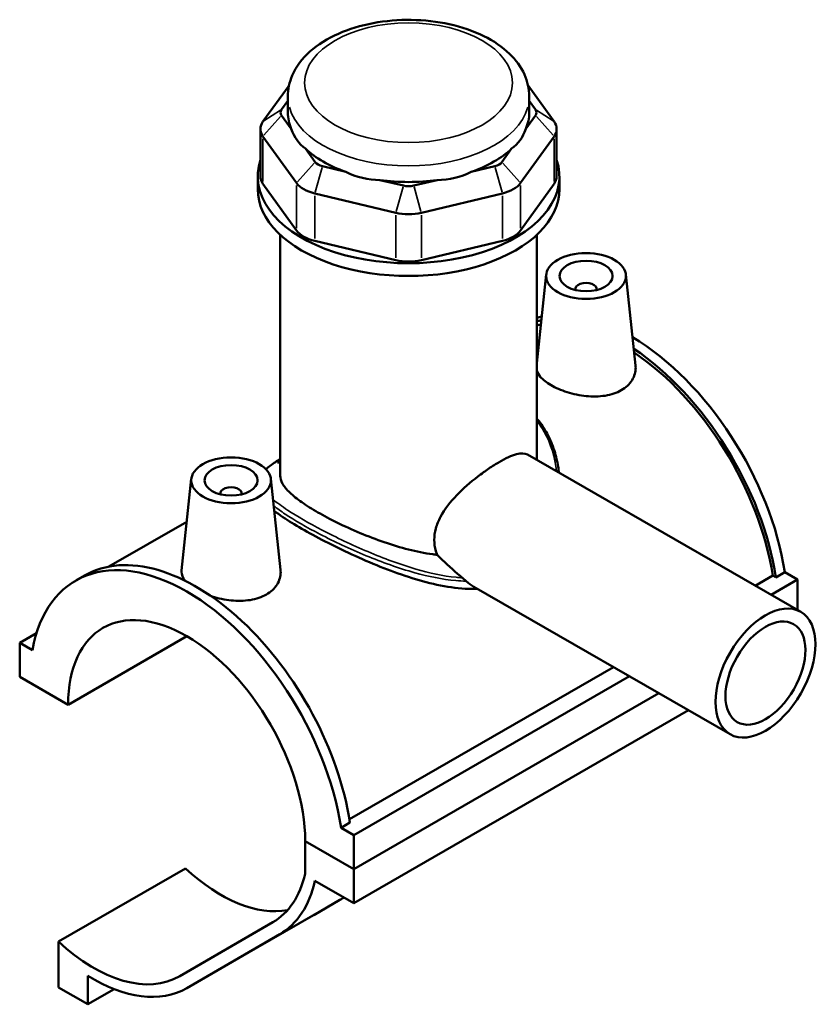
# Model space of a CAD drawing. Header units: inches. Extents: x 0.1 to 45.5, y -0.2 to 45.2.
# Tile 6 of 6: x 39.6 to 45.5, y 37.9 to 45.2. Entities that reach past the tile are written whole.
import ezdxf

# ---------------------------------------------------------------- set-up
doc = ezdxf.new("R2010")
doc.units = ezdxf.units.IN
doc.header["$MEASUREMENT"] = 0
doc.layers.add('Visible (ANSI)', color=7, linetype='Continuous', lineweight=50)
doc.layers.add('Visible Narrow (ANSI)', color=7, linetype='Continuous', lineweight=35)

msp = doc.modelspace()

# ---------------------------------------------------------------- linework, layer by layer
at = {"layer": 'Visible (ANSI)'}
for p, q in [((41.5626, 44.713), (41.3694, 44.4445)), ((43.5265, 44.4445), (43.3334, 44.713)), ((41.5071, 44.5335), (41.5536, 44.5981)), ((41.5536, 44.5116), (41.5536, 44.6309)), ((43.3423, 44.5116), (43.3423, 44.6309)), ((43.3423, 44.5981), (43.3888, 44.5335)), ((41.579, 44.3898), (41.5071, 44.4897)), ((43.3888, 44.4897), (43.3169, 44.3898)), ((41.3505, 44.3897), (41.3505, 44.0382)), ((43.5454, 44.3897), (43.5454, 44.0382)), ((41.3694, 44.335), (41.6181, 43.9893)), ((43.2778, 43.9893), (43.5265, 44.335)), ((41.7558, 44.144), (41.6839, 44.2439)), ((43.212, 44.2439), (43.1401, 44.144)), ((41.9831, 44.0716), (41.8096, 44.113)), ((43.0863, 44.113), (42.9128, 44.0716)), ((41.33, 43.9436), (41.33, 44.0382)), ((43.5659, 43.9436), (43.5659, 44.0382)), ((41.6181, 43.6378), (41.3694, 43.9835)), ((42.4099, 43.9698), (42.2364, 44.0112)), ((42.6595, 44.0112), (42.486, 43.9698)), ((43.5265, 43.9835), (43.2778, 43.6378)), ((41.7525, 43.9118), (42.3529, 43.7686)), ((42.543, 43.7686), (43.1434, 43.9118)), ((41.4977, 41.8195), (41.4977, 43.6044)), ((43.3982, 41.9363), (43.3982, 43.6044)), ((42.3529, 43.4171), (41.7525, 43.5603)), ((43.1434, 43.5603), (42.543, 43.4171)), ((43.4685, 43.3102), (43.3982, 42.6548)), ((44.0579, 43.3102), (44.1301, 42.6367)), ((43.6844, 43.2032), (43.6844, 43.1958)), ((43.8419, 43.2032), (43.8419, 43.1958)), ((43.3283, 41.9765), (45.3538, 40.8101)), ((41.4977, 41.9215), (41.488, 41.9159)), ((40.838, 41.7955), (40.7654, 41.1177)), ((41.4275, 41.7955), (41.4997, 41.122)), ((41.054, 41.6811), (41.054, 41.6884)), ((41.2115, 41.6811), (41.2115, 41.6884)), ((40.804, 41.4779), (40.2265, 41.1454)), ((45.2357, 41.1032), (45.17, 41.0653)), ((45.2357, 41.1032), (45.3294, 41.0493)), ((39.982, 41.0418), (40.0478, 41.0797)), ((45.017, 41.0041), (45.1467, 41.0787)), ((45.134, 40.9367), (45.3294, 41.0493)), ((45.17, 41.0653), (45.1467, 41.0787)), ((45.3294, 41.0493), (45.3294, 40.8242)), ((42.9327, 40.9959), (44.8312, 39.9026)), ((39.5665, 40.581), (39.6912, 40.6528)), ((39.9256, 40.1219), (40.8059, 40.6289)), ((39.6602, 40.527), (39.5665, 40.581)), ((39.5665, 40.581), (39.5665, 40.3287)), ((42.0096, 39.2722), (43.9678, 40.3998)), ((39.5665, 40.3287), (39.9256, 40.1219)), ((42.0414, 39.1558), (44.0847, 40.3325)), ((42.0414, 38.9035), (44.3037, 40.2063)), ((42.0414, 38.9035), (44.3037, 40.2063)), ((42.0414, 38.6513), (44.5228, 40.0802)), ((42.0135, 39.2476), (41.9477, 39.2098)), ((42.0414, 39.1558), (41.9477, 39.2098)), ((42.0414, 38.9035), (42.0414, 39.1558)), ((41.6823, 39.1103), (42.0414, 38.9035)), ((42.0414, 38.9035), (41.6823, 39.1103)), ((41.6823, 39.1103), (41.6823, 38.8677)), ((39.8532, 38.3657), (40.7946, 38.9078)), ((42.0414, 38.6513), (42.0414, 38.9035)), ((41.7546, 38.8164), (42.0414, 38.6513)), ((41.7453, 38.5622), (41.938, 38.674)), ((40.8026, 38.0194), (41.744, 38.5615)), ((41.4423, 38.5089), (40.7528, 38.1088)), ((40.8039, 38.0201), (41.4934, 38.4203)), ((39.8532, 38.3657), (39.8532, 38.0263)), ((40.0714, 37.9007), (40.0714, 38.1129)), ((39.8532, 38.0263), (40.0714, 37.9007)), ((40.0714, 37.9007), (40.2667, 38.0131))]:
    msp.add_line(p, q, dxfattribs=at)
for centre, major_axis, ratio, start_param, end_param in [((41.5989, 44.5116), (-0.0994, 0), 0.575862, 5.890486, 6.675884), ((43.297, 44.5116), (0.0994, 0), 0.575862, 5.890486, 6.675884), ((42.448, 44.5116), (-0.8943, 0), 0.575862, 0, 0.238812), ((42.448, 44.5116), (0.8943, 0), 0.575862, 6.044373, 6.283185), ((41.5989, 44.3897), (-0.2484, 0), 0.575862, 5.890486, 6.675884), ((42.448, 45.2341), (-0.7752, -0.9819), 0.454202, 5.999949, 6.307723), ((42.448, 45.2341), (-0.7752, 0.9819), 0.454202, 3.117055, 3.424829), ((43.297, 44.3897), (0.2484, 0), 0.575862, 5.890486, 6.675884), ((42.448, 44.5116), (0.8943, 0), 0.575862, 3.688179, 4.165803), ((42.448, 44.5116), (0.8943, 0), 0.575862, 5.258975, 5.736599), ((42.448, 44.0382), (-1.1179, 0), 0.575862, 6.091532, 9.616431), ((41.8476, 44.1659), (-0.0994, 0), 0.575862, 0.392699, 1.178097), ((43.0483, 44.1659), (0.0994, 0), 0.575862, 5.105088, 5.890486), ((41.5989, 44.0382), (-0.2484, 0), 0.575862, 0, 0.392699), ((42.448, 45.2341), (-0.3851, -1.195), 0.675468, 6.181789, 6.489562), ((42.448, 45.2341), (0.3851, -1.195), 0.675468, 6.076808, 6.384582), ((43.297, 44.0382), (0.2484, 0), 0.575862, 5.890486, 6.283185), ((42.448, 43.9436), (-1.1179, 0), 0.575862, 0, 3.141593), ((41.8476, 44.044), (0.2484, 0), 0.575862, 3.534292, 4.31969), ((42.448, 44.5116), (0.8943, 0), 0.575862, 4.473577, 4.951201), ((42.448, 44.0227), (-0.0994, 0), 0.575862, 1.178097, 1.963495), ((43.0483, 44.044), (0.2484, 0), 0.575862, 5.105088, 5.890486), ((42.448, 43.9008), (0.2484, 0), 0.575862, 4.31969, 5.105088), ((41.8476, 43.6925), (-0.2484, 0), 0.575862, 0.392699, 1.178097), ((43.0483, 43.6925), (0.2484, 0), 0.575862, 5.105088, 5.890486), ((42.448, 43.5493), (-0.2484, 0), 0.575862, 1.178097, 1.963495), ((43.7632, 43.2032), (-0.0787, 0), 0.575862, 2.972903, 6.451874), ((44.092, 41.508), (-0.8219, 1.4273), 0.578093, 6.099063, 6.137876), ((44.0262, 41.4701), (-0.8219, 1.4273), 0.578093, 6.035128, 6.069267), ((44.0262, 41.4701), (-0.8058, 1.3993), 0.578093, 6.050474, 6.082127), ((44.092, 41.508), (-0.8219, 1.4273), 0.578093, 4.118597, 5.486194), ((44.0262, 41.4701), (0.8219, -1.4273), 0.578093, 0.977004, 2.280239), ((44.0262, 41.4701), (-0.8058, 1.3993), 0.578093, 4.122438, 5.417583), ((42.448, 41.6695), (-1.062, 0), 0.575862, 5.820231, 5.8647), ((42.448, 41.6898), (-1.0372, 0), 0.575862, 5.870801, 5.894974), ((41.1327, 41.6884), (-0.0787, 0), 0.575862, 2.972903, 6.451874), ((40.8039, 39.6145), (-0.8219, 1.4273), 0.578093, 4.118597, 6.880845), ((40.8697, 39.6524), (-0.8219, 1.4273), 0.578093, 4.118597, 6.283185), ((40.8039, 39.6145), (-0.6199, 1.0764), 0.578093, 3.930509, 7.068932), ((41.0558, 39.7565), (0.6371, -1.1063), 0.578093, 5.206181, 6.080705), ((40.8039, 39.6145), (0.6371, -1.1063), 0.578093, 0.001934, 0.554273), ((40.8039, 39.6145), (0.6882, -1.195), 0.578093, 0.001934, 0.563127), ((42.6406, 39.0787), (0.8606, 0.4969), 0.001578, 2.463778, 2.525202), ((41.0558, 39.7565), (0.6882, -1.195), 0.578093, 0, 0.001934), ((40.1144, 39.2144), (0.6371, -1.1063), 0.578093, 5.206181, 6.285119), ((40.1144, 39.2144), (0.6882, -1.195), 0.578093, 5.4556, 6.285119)]:
    msp.add_ellipse(centre, major_axis=major_axis, ratio=ratio, start_param=start_param, end_param=end_param, dxfattribs=at)
for centre, major_axis, ratio in [((43.7632, 43.2997), (-0.2953, 0), 0.575862), ((43.7632, 43.2997), (0.1969, 0), 0.575862), ((41.1327, 41.785), (0.2953, 0), 0.575862), ((41.1327, 41.785), (0.1969, 0), 0.575862), ((45.0925, 40.3563), (0.2613, 0.4538), 0.578093), ((45.0925, 40.3563), (0.209, 0.363), 0.578093)]:
    msp.add_ellipse(centre, major_axis=major_axis, ratio=ratio, dxfattribs=at)
for points, knots in [([(43.3423, 44.6309), (43.3423, 44.6869), (43.3296, 44.7427), (43.2809, 44.8502), (43.2433, 44.9011), (43.1435, 44.9982), (43.0781, 45.0424), (42.9275, 45.1169), (42.8413, 45.1463), (42.6596, 45.1863), (42.5643, 45.1971), (42.3735, 45.1998), (42.2781, 45.1918), (42.0952, 45.1576), (42.0077, 45.1312), (41.8485, 45.0608), (41.7768, 45.0166), (41.6604, 44.9123), (41.6144, 44.8526), (41.565, 44.7366), (41.5536, 44.6839), (41.5536, 44.6309)], [0.785398, 0.785398, 0.785398, 0.785398, 1.040225, 1.040225, 1.31996, 1.31996, 1.646599, 1.646599, 1.990549, 1.990549, 2.331714, 2.331714, 2.670691, 2.670691, 3.011318, 3.011318, 3.355304, 3.355304, 3.686145, 3.686145, 3.926991, 3.926991, 3.926991, 3.926991]), ([(44.1301, 42.6367), (44.1307, 42.6315), (44.131, 42.6262), (44.1314, 42.5901), (44.1226, 42.557), (44.0857, 42.4979), (44.0575, 42.472), (44.0246, 42.4531)], [4.8867504, 4.8867504, 4.8867504, 4.8867504, 4.9459834, 4.9459834, 5.2997772, 5.2997772, 5.653571, 5.653571, 5.653571, 5.653571]), ([(44.0246, 42.4531), (43.9918, 42.4342), (43.9502, 42.4199), (43.8593, 42.4054), (43.81, 42.405), (43.7179, 42.4142), (43.6689, 42.4244), (43.5785, 42.4527), (43.5371, 42.4709), (43.4716, 42.5086), (43.4432, 42.5306), (43.4111, 42.5692), (43.4024, 42.5854), (43.3983, 42.6012)], [0, 0, 0, 0, 0.353794, 0.353794, 0.707588, 0.707588, 1.06049, 1.06049, 1.413393, 1.413393, 1.766295, 1.766295, 2.011071, 2.011071, 2.011071, 2.011071]), ([(43.3982, 42.2435), (43.4033, 42.2375), (43.4084, 42.2314), (43.4263, 42.2086), (43.4386, 42.1914), (43.4618, 42.1553), (43.4726, 42.1364), (43.493, 42.0969), (43.5023, 42.0762), (43.5195, 42.033), (43.5272, 42.0105), (43.5446, 41.9506), (43.5526, 41.9126), (43.5594, 41.8634), (43.5606, 41.8528), (43.5617, 41.8421)], [22.924055, 22.924055, 22.924055, 22.924055, 22.995894, 22.995894, 23.187145, 23.187145, 23.384692, 23.384692, 23.589861, 23.589861, 23.803739, 23.803739, 24.150811, 24.150811, 24.246271, 24.246271, 24.246271, 24.246271]), ([(42.66, 41.2328), (42.6563, 41.242), (42.653, 41.2513), (42.6423, 41.2877), (42.6384, 41.3155), (42.6384, 41.3708), (42.6423, 41.3995), (42.6582, 41.4573), (42.67, 41.4864), (42.7154, 41.5718), (42.7589, 41.6266), (42.8508, 41.7228), (42.9059, 41.771), (42.989, 41.8348), (43.0168, 41.8547), (43.0703, 41.8907), (43.0961, 41.9067), (43.1437, 41.9341), (43.1668, 41.9462), (43.2099, 41.9659), (43.2298, 41.9735), (43.283, 41.9882), (43.3097, 41.9872), (43.3283, 41.9765)], [-4.458698, -4.458698, -4.458698, -4.458698, -4.36843, -4.36843, -4.110944, -4.110944, -3.853459, -3.853459, -3.595974, -3.595974, -3.081003, -3.081003, -2.568238, -2.568238, -2.311855, -2.311855, -2.055472, -2.055472, -1.799089, -1.799089, -1.542707, -1.542707, -1.032625, -1.032625, -1.032625, -1.032625]), ([(41.3912, 41.8672), (41.4007, 41.8757), (41.4112, 41.8844), (41.4345, 41.9021), (41.4473, 41.9112), (41.4727, 41.9284), (41.4848, 41.9364), (41.4977, 41.9446)], [16.4987871, 16.4987871, 16.4987871, 16.4987871, 16.7273362, 16.7273362, 16.9591906, 16.9591906, 17.1489495, 17.1489495, 17.1489495, 17.1489495]), ([(41.488, 41.9159), (41.4875, 41.916), (41.4871, 41.9161), (41.4837, 41.917), (41.4807, 41.9176), (41.4776, 41.918)], [11.0531852, 11.0531852, 11.0531852, 11.0531852, 11.0710335, 11.0710335, 11.1932339, 11.1932339, 11.1932339, 11.1932339]), ([(42.66, 41.2328), (42.6494, 41.234), (42.6387, 41.2353), (42.5674, 41.2451), (42.5067, 41.2575), (42.3895, 41.2871), (42.3289, 41.3053), (42.2075, 41.3467), (42.1468, 41.3699), (42.0297, 41.4189), (41.9731, 41.4447), (41.8679, 41.4965), (41.8193, 41.5224), (41.7328, 41.5722), (41.6927, 41.5974), (41.6224, 41.6467), (41.5924, 41.6708), (41.5445, 41.7168), (41.5266, 41.7389), (41.5032, 41.7807), (41.4977, 41.8006), (41.4977, 41.8195)], [1.322274, 1.322274, 1.322274, 1.322274, 1.404508, 1.404508, 1.872677, 1.872677, 2.338573, 2.338573, 2.804469, 2.804469, 3.270365, 3.270365, 3.73626, 3.73626, 4.202156, 4.202156, 4.668052, 4.668052, 5.133948, 5.133948, 5.599843, 5.599843, 5.599843, 5.599843]), ([(42.9579, 40.9814), (42.9286, 40.98), (42.8987, 40.9801), (42.8, 40.9851), (42.7293, 40.9957), (42.5876, 41.0263), (42.5167, 41.0463), (42.3802, 41.0906), (42.3096, 41.1165), (42.1677, 41.1733), (42.0965, 41.2042), (41.9586, 41.2679), (41.8917, 41.3006), (41.7669, 41.3649), (41.709, 41.3965), (41.6059, 41.4559), (41.5583, 41.4851), (41.4935, 41.5283), (41.4722, 41.5433), (41.453, 41.5578)], [0.877724, 0.877724, 0.877724, 0.877724, 1.126531, 1.126531, 1.689796, 1.689796, 2.253062, 2.253062, 2.808755, 2.808755, 3.364448, 3.364448, 3.920141, 3.920141, 4.475834, 4.475834, 5.031527, 5.031527, 5.344015, 5.344015, 5.344015, 5.344015]), ([(42.8475, 41.0624), (42.8353, 41.0722), (42.8232, 41.0824), (42.7597, 41.1368), (42.7094, 41.1846), (42.66, 41.2328)], [4.7583961, 4.7583961, 4.7583961, 4.7583961, 4.8765627, 4.8765627, 5.3819376, 5.3819376, 5.3819376, 5.3819376]), ([(40.7922, 41.0406), (40.7743, 41.0628), (40.7653, 41.0857), (40.7648, 41.1106), (40.765, 41.1141), (40.7654, 41.1177)], [4.6032448, 4.6032448, 4.6032448, 4.6032448, 4.9459834, 4.9459834, 5.0015753, 5.0015753, 5.0015753, 5.0015753]), ([(41.4996, 41.122), (41.5002, 41.1167), (41.5005, 41.1115), (41.501, 41.0753), (41.4922, 41.0422), (41.4552, 40.9831), (41.427, 40.9573), (41.3942, 40.9384)], [7.7135359, 7.7135359, 7.7135359, 7.7135359, 7.7727689, 7.7727689, 8.1265627, 8.1265627, 8.4803565, 8.4803565, 8.4803565, 8.4803565]), ([(42.8754, 41.038), (42.8721, 41.041), (42.8683, 41.0445), (42.8602, 41.0516), (42.8559, 41.0554), (42.8501, 41.0602), (42.8488, 41.0613), (42.8475, 41.0624)], [-0.1037356, -0.1037356, -0.1037356, -0.1037356, -0.0581427, -0.0581427, -0.0130264, -0.0130264, 0, 0, 0, 0]), ([(42.9327, 40.9959), (42.9325, 40.996), (42.9322, 40.9961), (42.9123, 41.0077), (42.8931, 41.0217), (42.8754, 41.038)], [-1.0233251, -1.0233251, -1.0233251, -1.0233251, -1.0206763, -1.0206763, -0.7911447, -0.7911447, -0.7911447, -0.7911447]), ([(41.3942, 40.9384), (41.3614, 40.9195), (41.3198, 40.9051), (41.2289, 40.8906), (41.1796, 40.8903), (41.0875, 40.8995), (41.0384, 40.9096), (40.99, 40.9248), (40.9868, 40.9258), (40.9837, 40.9269)], [2.826785, 2.826785, 2.826785, 2.826785, 3.180579, 3.180579, 3.534373, 3.534373, 3.887276, 3.887276, 3.912363, 3.912363, 3.912363, 3.912363])]:
    msp.add_open_spline(points, degree=3, knots=knots, dxfattribs=at)
at = {"layer": 'Visible Narrow (ANSI)'}
for p, q in [((41.5002, 44.529), (41.3763, 44.4489)), ((43.3957, 44.529), (43.5196, 44.4489)), ((41.5002, 44.4819), (41.3763, 44.3427)), ((43.3957, 44.4819), (43.5196, 44.3427)), ((41.3694, 44.0011), (41.3694, 44.3174)), ((43.5265, 44.3174), (43.5265, 44.0011)), ((41.7489, 44.1362), (41.625, 43.997)), ((41.8067, 44.1029), (41.7554, 43.9219)), ((43.0892, 44.1029), (43.1405, 43.9219)), ((43.147, 44.1362), (43.2709, 43.997)), ((41.6181, 43.9717), (41.6181, 43.6553)), ((42.4071, 43.9597), (42.3557, 43.7787)), ((42.4888, 43.9597), (42.5402, 43.7787)), ((43.2778, 43.6553), (43.2778, 43.9717)), ((41.7525, 43.5779), (41.7525, 43.8943)), ((43.1434, 43.8943), (43.1434, 43.5779)), ((42.3529, 43.7511), (42.3529, 43.4347)), ((42.543, 43.4347), (42.543, 43.7511)), ((41.5172, 38.4339), (41.9442, 38.6799)), ((40.851, 38.0472), (41.6982, 38.5351))]:
    msp.add_line(p, q, dxfattribs=at)
msp.add_ellipse((42.448, 44.7325), major_axis=(0.7701, 0), ratio=0.575862, dxfattribs=at)
msp.add_ellipse((42.448, 44.6309), major_axis=(-0.8943, 0), ratio=0.575862, start_param=0.15708, end_param=2.984513, dxfattribs=at)
for points, knots in [([(43.3981, 42.2262), (43.4182, 42.2008), (43.4364, 42.1738), (43.5032, 42.0568), (43.5337, 41.9559), (43.5446, 41.8519)], [23.002983, 23.002983, 23.002983, 23.002983, 23.30408, 23.30408, 24.251757, 24.251757, 24.251757, 24.251757]), ([(41.3922, 41.8661), (41.4082, 41.8814), (41.4286, 41.8974), (41.4668, 41.9242), (41.4816, 41.9341), (41.4978, 41.9444)], [16.4510723, 16.4510723, 16.4510723, 16.4510723, 16.8951657, 16.8951657, 17.1384576, 17.1384576, 17.1384576, 17.1384576]), ([(42.8475, 41.0624), (42.8317, 41.0633), (42.8159, 41.0645), (42.7027, 41.0759), (42.6026, 41.0979), (42.383, 41.1618), (42.263, 41.2066), (42.0275, 41.3065), (41.912, 41.3617), (41.7097, 41.4677), (41.6221, 41.5184), (41.5094, 41.5922), (41.4733, 41.6183), (41.4439, 41.6426)], [10.088698, 10.088698, 10.088698, 10.088698, 10.220812, 10.220812, 11.027592, 11.027592, 11.975075, 11.975075, 12.933563, 12.933563, 13.841437, 13.841437, 14.389995, 14.389995, 14.389995, 14.389995]), ([(41.449, 41.5954), (41.4735, 41.5761), (41.5017, 41.556), (41.6041, 41.4881), (41.6923, 41.437), (41.8966, 41.3309), (42.0134, 41.276), (42.2519, 41.1775), (42.3737, 41.1336), (42.5966, 41.0717), (42.6984, 41.0508), (42.8236, 41.0398), (42.8496, 41.0384), (42.8754, 41.038)], [-14.25118, -14.25118, -14.25118, -14.25118, -13.841437, -13.841437, -12.933563, -12.933563, -11.975075, -11.975075, -11.027592, -11.027592, -10.220812, -10.220812, -10.006827, -10.006827, -10.006827, -10.006827])]:
    msp.add_open_spline(points, degree=3, knots=knots, dxfattribs=at)

doc.saveas('drawing.dxf')
